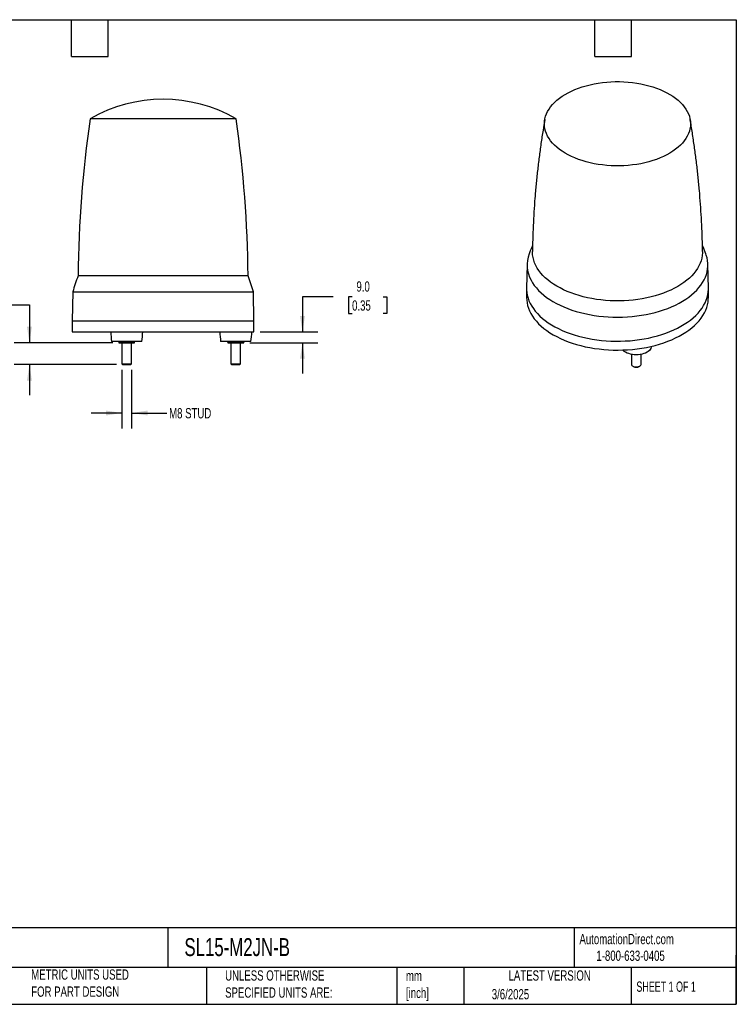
# Model space of a CAD drawing. Header units: millimetres. Extents: x 25 to 1092, y 25 to 838.
# Tile 2 of 2: x 501 to 1092, y 25 to 838. Entities that reach past the tile are written whole.
import ezdxf

# ---------------------------------------------------------------- set-up
doc = ezdxf.new("R2010")
doc.units = ezdxf.units.MM
doc.header["$LTSCALE"] = 4
doc.linetypes.add('SLD-Solid', pattern=[0])
doc.layers.add('DIMENSIONS', color=140, linetype='SLD-Solid', lineweight=25)
doc.layers.add('TEXT', color=140, linetype='SLD-Solid', lineweight=25)
doc.styles.add('SLDTEXTSTYLE0', font='TXT', dxfattribs={"width": 0.7})
doc.styles.add('SLDTEXTSTYLE1', font='TXT', dxfattribs={"width": 0.65})
doc.dimstyles.new('SLDDIMSTYLE1', dxfattribs={"dimtxt": 8.632031, "dimasz": 13.208, "dimexe": 0, "dimexo": 0.0625, "dimgap": 2.158008, "dimtad": 0, "dimtih": 1, "dimtoh": 1, "dimrnd": 1e-09, "dimzin": 12, "dimdsep": 46, "dimtxsty": 'SLDTEXTSTYLE0', "dimsah": 1, "dimcen": 0.09, "dimadec": 0, "dimazin": 3, "dimtfac": 1, "dimtmove": 0, "dimatfit": 0, "dimfxl": 0, "dimfrac": 2, "dimtolj": 1, "dimtzin": 12, "dimarcsym": 0})
doc.dimstyles.new('SLDDIMSTYLE2', dxfattribs={"dimtxt": 8.632031, "dimasz": 13.208, "dimexe": 0, "dimexo": 0.0625, "dimgap": 2.158008, "dimtad": 0, "dimtih": 1, "dimtoh": 1, "dimrnd": 1e-09, "dimzin": 4, "dimdsep": 46, "dimtxsty": 'SLDTEXTSTYLE0', "dimsah": 1, "dimcen": 0.09, "dimadec": 0, "dimazin": 1, "dimtfac": 1, "dimtmove": 0, "dimatfit": 0, "dimfxl": 0, "dimfrac": 2, "dimtolj": 1, "dimtzin": 12, "dimarcsym": 0})

# ---------------------------------------------------------------- blocks, each defined once
blk = doc.blocks.new('_D_2')
at = {"layer": 'DIMENSIONS'}
for p, q in [((585.24, 549.12), (585.24, 500.81)), ((593.24, 549.12), (593.24, 500.81)), ((585.24, 513.51), (559.84, 513.51)), ((593.24, 513.51), (622.28, 513.51))]:
    blk.add_line(p, q, dxfattribs=at)
for points in [[(585.24, 513.51), (572.03, 515.54), (572.03, 511.47)], [(593.24, 513.51), (606.44, 511.47), (606.44, 515.54)]]:
    blk.add_solid(points, dxfattribs=at)
at = {"layer": 'DIMENSIONS', "insert": (624.21, 517.56), "char_height": 8.467, "attachment_point": 1, "style": 'SLDTEXTSTYLE0'}
blk.add_mtext('M8 STUD', dxfattribs=at)
blk = doc.blocks.new('_D_3')
at = {"layer": 'DIMENSIONS'}
for p, q in [((442.35, 602.71), (439.45, 602.71)), ((439.45, 602.71), (439.45, 589)), ((468, 602.71), (470.9, 602.71)), ((470.9, 602.71), (470.9, 589)), ((483.56, 602.71), (508.96, 602.71)), ((508.96, 602.71), (508.96, 571.51)), ((439.45, 589), (442.35, 589)), ((470.9, 589), (468, 589)), ((577.66, 571.51), (496.26, 571.51)), ((580.85, 553.51), (496.26, 553.51)), ((508.96, 553.51), (508.96, 528.11))]:
    blk.add_line(p, q, dxfattribs=at)
for points in [[(508.96, 571.51), (510.99, 584.71), (506.93, 584.71)], [(508.96, 553.51), (506.93, 540.3), (510.99, 540.3)]]:
    blk.add_solid(points, dxfattribs=at)
at = {"layer": 'DIMENSIONS', "char_height": 8.467, "attachment_point": 1, "style": 'SLDTEXTSTYLE0'}
for s, insert in [('18.0', (442.35, 615.56)), ('0.71', (442.35, 599.91))]:
    blk.add_mtext(s, dxfattribs=dict(at, insert=insert))
blk = doc.blocks.new('_D_4')
at = {"layer": 'DIMENSIONS'}
for p, q in [((759.64, 609.31), (734.24, 609.31)), ((734.24, 609.31), (734.24, 580.51)), ((775.19, 609.31), (772.3, 609.31)), ((772.3, 609.31), (772.3, 595.59)), ((800.85, 609.31), (803.74, 609.31)), ((803.74, 609.31), (803.74, 595.59)), ((772.3, 595.59), (775.19, 595.59)), ((803.74, 595.59), (800.85, 595.59)), ((699.32, 580.51), (746.94, 580.51)), ((690.82, 571.51), (746.94, 571.51)), ((734.24, 571.51), (734.24, 546.11))]:
    blk.add_line(p, q, dxfattribs=at)
for points in [[(734.24, 580.51), (736.27, 593.71), (732.2, 593.71)], [(734.24, 571.51), (732.2, 558.3), (736.27, 558.3)]]:
    blk.add_solid(points, dxfattribs=at)
at = {"layer": 'DIMENSIONS', "char_height": 8.467, "attachment_point": 1, "style": 'SLDTEXTSTYLE0'}
for s, insert in [('9.0', (778.78, 622.16)), ('0.35', (775.19, 606.51))]:
    blk.add_mtext(s, dxfattribs=dict(at, insert=insert))

msp = doc.modelspace()

# ---------------------------------------------------------------- linework, layer by layer
for p, q in [((679.482742, 756.286727), (558.989432, 756.286727)), ((919.583083, 636.232648), (919.164194, 616.638653)), ((1069.152771, 616.638653), (1068.733882, 636.232648)), ((586.279613, 626.832226), (549.071281, 626.832226)), ((689.400893, 626.832226), (586.279613, 626.832226)), ((544.655009, 613.506475), (544.236087, 589.506475)), ((544.655009, 613.506475), (693.817165, 613.506475)), ((694.236087, 589.506475), (693.817165, 613.506475)), ((919.158482, 616.104347), (919.158482, 608.75548)), ((1069.158482, 608.75548), (1069.158482, 616.104347)), ((544.236087, 589.506475), (544.236087, 580.506475)), ((544.236087, 589.506475), (694.236087, 589.506475)), ((694.236087, 580.506475), (694.236087, 589.506475)), ((544.236087, 580.506475), (694.236087, 580.506475)), ((582.986087, 572.506475), (576.736087, 572.506475)), ((582.736087, 572.506475), (582.736087, 572.087032)), ((601.736087, 572.506475), (582.986087, 572.506475)), ((585.236087, 571.506475), (585.236087, 554.196975)), ((589.236087, 572.506475), (589.236087, 572.087032)), ((593.236087, 554.196975), (593.236087, 571.506475)), ((595.736087, 572.087032), (595.736087, 572.506475)), ((691.736087, 572.506475), (666.736087, 572.506475)), ((672.736087, 572.087032), (672.736087, 572.506475)), ((675.236087, 571.506475), (675.236087, 554.196975)), ((679.236087, 572.506475), (679.236087, 572.087032)), ((683.236087, 554.196975), (683.236087, 571.506475)), ((685.736087, 572.506475), (685.736087, 572.087032)), ((1005.687625, 561.929471), (1005.687625, 553.815673)), ((1013.687625, 553.815673), (1013.687625, 561.929471)), ((1022.131523, 568.103911), (1022.20035, 568.621025)), ((585.236087, 554.196975), (585.926587, 553.506475)), ((585.236087, 554.196975), (593.236087, 554.196975)), ((585.926587, 553.506475), (592.545587, 553.506475)), ((592.545587, 553.506475), (593.236087, 554.196975)), ((675.236087, 554.196975), (675.926587, 553.506475)), ((675.236087, 554.196975), (683.236087, 554.196975)), ((675.926587, 553.506475), (682.545587, 553.506475)), ((682.545587, 553.506475), (683.236087, 554.196975)), ((1006.858738, 552.183122), (1007.347075, 551.90112)), ((1012.028175, 551.90112), (1012.516512, 552.183122))]:
    msp.add_line(p, q)
at = {"flags": 128}
for points in [[(936.539745, 742.127283), (935.598337, 744.115623), (934.862623, 746.132666), (934.335188, 748.171328), (934.017885, 750.224446), (933.911827, 752.284811), (934.017388, 754.345184), (934.334197, 756.398328), (934.861141, 758.437031), (935.596369, 760.454134), (936.537299, 762.44255), (937.680625, 764.395294), (939.022331, 766.305509), (940.557706, 768.166484), (942.281355, 769.971683), (944.187224, 771.714764), (946.268619, 773.389606), (948.518229, 774.990324), (950.928152, 776.511297), (953.489924, 777.947183), (956.194545, 779.292936), (959.032515, 780.543831), (961.993867, 781.695474), (965.068199, 782.74382), (968.244711, 783.685185), (971.512246, 784.516264), (974.859327, 785.234137), (978.274197, 785.836283), (981.744861, 786.320587), (985.259128, 786.685347), (988.804654, 786.929283), (992.368987, 787.051537), (995.939604, 787.05168), (999.503966, 786.929712), (1003.049551, 786.686061), (1006.563906, 786.321583), (1010.034687, 785.837558), (1013.449702, 785.235686), (1016.796955, 784.518081), (1020.064691, 783.687265), (1023.241429, 782.746154), (1026.316013, 781.698056), (1029.277643, 780.546651), (1032.115915, 779.295984), (1034.82086, 777.950447), (1037.382977, 776.514768), (1039.793267, 774.993988), (1042.043262, 773.39345), (1044.125061, 771.718776), (1046.03135, 769.975847), (1047.755434, 768.170787), (1049.291256, 766.309935), (1050.633423, 764.399828), (1051.777219, 762.447175), (1052.718628, 760.458835), (1053.454342, 758.441791), (1053.981777, 756.40313), (1054.29908, 754.350011), (1054.405138, 752.289647), (1054.299577, 750.229274), (1053.982768, 748.17613), (1053.455824, 746.137426), (1052.720596, 744.120324), (1051.779666, 742.131908), (1050.63634, 740.179163), (1049.294634, 738.268949), (1047.759259, 736.407973), (1046.03561, 734.602775), (1044.129741, 732.859693), (1042.048346, 731.184852), (1039.798736, 729.584133), (1037.388813, 728.06316), (1034.827041, 726.627275), (1032.12242, 725.281521), (1029.28445, 724.030626), (1026.323098, 722.878984), (1023.248766, 721.830638), (1020.072254, 720.889273), (1016.804719, 720.058194), (1013.457638, 719.340321), (1010.042768, 718.738175), (1006.572104, 718.253871), (1003.057837, 717.889111), (999.51231, 717.645175), (995.947978, 717.522921), (992.377361, 717.522777), (988.812999, 717.644746), (985.267414, 717.888397), (981.753059, 718.252875), (978.282278, 718.7369), (974.867263, 719.338772), (971.520009, 720.056376), (968.252274, 720.887193), (965.075535, 721.828303), (962.000952, 722.876402), (959.039322, 724.027807), (956.20105, 725.278474), (953.496105, 726.624011), (950.933988, 728.05969), (948.523698, 729.58047), (946.273703, 731.181008), (944.191904, 732.855682), (942.285615, 734.598611), (940.561531, 736.403671), (939.025709, 738.264523), (937.683542, 740.17463), (936.539745, 742.127283)], [(922.83058, 623.124035), (924.091218, 620.950347), (925.550469, 618.818471), (927.204197, 616.734452), (929.047714, 614.704196), (931.075795, 612.733459), (933.282691, 610.827827), (935.662145, 608.992702), (938.207414, 607.233285), (940.911282, 605.554564), (943.766085, 603.961297), (946.763731, 602.458001), (949.895722, 601.048936), (953.153181, 599.738098), (956.526874, 598.529201), (960.007238, 597.425672), (963.584407, 596.43064), (967.248242, 595.546925), (970.988357, 594.777033), (974.79415, 594.123144), (978.654833, 593.587113), (982.559464, 593.17046), (986.496972, 592.874365), (990.456199, 592.699668), (994.425919, 592.646863), (998.394882, 592.716102), (1002.351836, 592.907186), (1006.285565, 593.219575), (1010.184919, 593.652383), (1014.038844, 594.204384), (1017.836416, 594.874012), (1021.56687, 595.65937), (1025.219632, 596.55823), (1028.784348, 597.568047), (1032.250913, 598.685956), (1035.609501, 599.908789), (1038.850592, 601.23308), (1041.964998, 602.655075), (1044.943891, 604.170743), (1047.778828, 605.775788), (1050.461771, 607.465661), (1052.985117, 609.23557), (1055.341713, 611.080499), (1057.524878, 612.995219), (1059.528424, 614.974302), (1061.346672, 617.012138), (1062.974467, 619.10295), (1064.407197, 621.240812), (1065.640798, 623.419664), (1066.671776, 625.63333), (1067.497206, 627.875535), (1068.11475, 630.139923), (1068.522657, 632.420075), (1068.71977, 634.709528), (1068.705532, 637.001792), (1068.479981, 639.290371), (1068.043759, 641.568775), (1067.3981, 643.830548), (1066.97775, 645.004288)], [(1014.655255, 607.843878), (1010.960158, 607.255518), (1007.214919, 606.784525), (1003.430714, 606.432304), (999.618838, 606.199906), (995.790665, 606.088026), (991.957621, 606.096996), (988.131146, 606.226791), (984.322658, 606.477023), (980.543525, 606.846944), (976.805024, 607.335452), (973.118312, 607.941088), (969.494392, 608.662044), (965.94408, 609.49617), (962.477971, 610.440975), (959.106409, 611.493641), (955.839456, 612.651025), (952.686862, 613.909673), (949.658035, 615.265829), (946.762016, 616.715446), (944.007446, 618.254198), (941.402546, 619.877492), (938.955091, 621.580484), (936.672385, 623.358091), (934.56124, 625.205009), (932.627956, 627.115725), (930.878304, 629.084537), (929.317504, 631.105569), (927.950216, 633.17279), (926.780518, 635.280031), (925.811904, 637.421002), (925.047262, 639.589314), (924.488875, 641.778496), (924.13841, 643.982014), (923.996913, 646.193293), (923.995992, 646.911446)], [(1064.320967, 646.911895), (1064.312282, 645.86491), (1064.139732, 643.654366), (1063.758331, 641.45256), (1063.169216, 639.266064), (1062.374146, 637.101402), (1061.375494, 634.965035), (1060.176239, 632.863339), (1058.779962, 630.802585), (1057.190829, 628.788925), (1055.413583, 626.828367), (1053.453527, 624.926763), (1051.316512, 623.089787), (1049.008914, 621.322923), (1046.537622, 619.631442), (1043.910009, 618.020394), (1041.133918, 616.494586), (1038.217634, 615.058571), (1035.169861, 613.716636), (1031.999693, 612.472785), (1028.716592, 611.330731), (1025.330356, 610.293881), (1021.851092, 609.36533), (1018.289181, 608.547849), (1014.655255, 607.843878)], [(919.164194, 616.638653), (919.173183, 615.247133), (919.356048, 612.963784), (919.747401, 610.689187), (920.34615, 608.429684), (921.150628, 606.191572), (922.158592, 603.981088), (923.367233, 601.804394), (924.773181, 599.667556), (926.372519, 597.576531), (928.160788, 595.537146), (930.133005, 593.555086), (932.283672, 591.635874), (934.606795, 589.784861), (937.0959, 588.007204), (939.744048, 586.30786), (942.543859, 584.691563), (945.487529, 583.16282), (948.566854, 581.72589), (951.773251, 580.384779), (955.097784, 579.143226), (958.531185, 578.004689), (962.063886, 576.972343), (965.686041, 576.049065), (969.387553, 575.237429), (973.158106, 574.539695), (976.987191, 573.95781), (980.864136, 573.493395), (984.778134, 573.147744), (988.718277, 572.921821), (992.673583, 572.816256), (996.633027, 572.831342), (1000.585575, 572.967037), (1004.520209, 573.222964), (1008.425963, 573.59841), (1012.291951, 574.092327), (1016.107398, 574.703338), (1019.861669, 575.429742), (1023.544301, 576.269514), (1027.145029, 577.220312), (1030.653818, 578.279487), (1034.060888, 579.444087), (1037.356743, 580.710865), (1040.532196, 582.076291), (1043.578398, 583.53656), (1046.486857, 585.087601), (1049.249468, 586.725091), (1051.85853, 588.444466), (1054.306772, 590.240935), (1056.58737, 592.109489), (1058.693967, 594.044922), (1060.620693, 596.041838), (1062.362176, 598.094672), (1063.913564, 600.197702), (1065.270531, 602.345066), (1066.429296, 604.53078), (1067.38663, 606.748752), (1068.139864, 608.9928), (1068.686898, 611.256669), (1069.026208, 613.534049), (1069.156849, 615.818593), (1069.152771, 616.638653)], [(919.158482, 608.75548), (919.238509, 606.755894), (919.525718, 604.476127), (920.020942, 602.208287), (920.7228, 599.958695), (921.629337, 597.733622), (922.738025, 595.539268), (924.045775, 593.381751), (925.548942, 591.267083), (927.243336, 589.201158), (929.124235, 587.189734), (931.186395, 585.238418), (933.42407, 583.352648), (935.831023, 581.537681), (938.400545, 579.798574), (941.125474, 578.140176)], [(941.125474, 578.140176), (943.998216, 576.567108), (947.010763, 575.083754), (950.154719, 573.69425), (953.421322, 572.402468), (956.801467, 571.212008), (960.285732, 570.126188), (963.864407, 569.148036), (967.527517, 568.280276), (971.264852, 567.525328), (975.065996, 566.885296), (978.920354, 566.361963), (982.817183, 565.956789), (986.745623, 565.670902), (990.694723, 565.5051), (994.653478, 565.459845), (998.610853, 565.535262), (1002.555818, 565.731141), (1006.477379, 566.046938), (1010.364604, 566.48177), (1014.206661, 567.034427), (1017.992839, 567.703368), (1021.712587, 568.486729), (1025.355536, 569.382326), (1028.911534, 570.387663), (1032.370669, 571.499937), (1035.723299, 572.71605), (1038.960081, 574.032611), (1042.071993, 575.445951), (1045.050361, 576.952131), (1047.886885, 578.546952), (1050.573657, 580.22597), (1053.103191, 581.984505), (1055.468435, 583.817655), (1057.662797, 585.720311), (1059.680162, 587.687171), (1061.514905, 589.712752), (1063.161915, 591.791408), (1064.616599, 593.917346), (1065.874904, 596.084641), (1066.933322, 598.287251), (1067.788904, 600.519039), (1068.439265, 602.773783), (1068.882592, 605.045198), (1069.117649, 607.326956), (1069.158482, 608.75548)], [(1012.922863, 561.795913), (1011.319203, 561.611765), (1009.687625, 561.55003), (1008.056048, 561.611765), (1006.452387, 561.795913), (1004.904082, 562.099323), (1003.437625, 562.516804), (1002.078107, 563.041213), (1000.84879, 563.663576), (999.770708, 564.373246), (998.862308, 565.158079), (998.513389, 565.531952)], [(1022.1361, 568.111606), (1022.080686, 567.824237), (1021.761698, 566.898464), (1021.236119, 566.004646), (1020.512943, 565.158079), (1019.604542, 564.373246), (1018.52646, 563.663576), (1017.297143, 563.041213), (1015.937625, 562.516804), (1014.471168, 562.099323), (1012.922863, 561.795913)], [(1005.687625, 553.815673), (1005.770263, 553.348722), (1006.062394, 552.839784), (1006.549962, 552.383456), (1007.206683, 552.004339), (1007.997152, 551.722871), (1008.878755, 551.554228), (1009.803964, 551.507499), (1010.722901, 551.585204), (1011.586027, 551.783155), (1012.346809, 552.090679), (1012.964233, 552.491198), (1013.405015, 552.96312), (1013.645392, 553.481003), (1013.687625, 553.815673)]]:
    msp.add_lwpolyline(points, dxfattribs=at)
for centre, radius, start, end in [((619.236087, 652.506475), 120, 59.863918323, 120.136081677), ((1549.005122, 615.329527), 1000, 171.896760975, 179.340929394), ((-310.532948, 615.329527), 1000, 0.659070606, 8.103239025), ((945.557921, 635.664091), 25.957369, 158.910518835, 208.888191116), ((831.554155, 525.820219), 300, 160.323645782, 163.005043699), ((406.918019, 525.820219), 300, 16.994956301, 19.676354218), ((675.925121, 585.216141), 100, 182.699438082, 187.301851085), ((502.547053, 585.216141), 100, 352.698148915, 357.300561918), ((765.925121, 585.216141), 100, 182.699438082, 187.301851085), ((592.547053, 585.216141), 100, 352.698148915, 357.300561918), ((1009.687625, 556.34348), 5.021229, 242.216559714, 297.783440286)]:
    msp.add_arc(centre, radius, start, end)
for points, knots in [([(934.234828, 755.794979), (933.729322, 752.882637), (932.581478, 746.269635), (931.00596, 735.896337), (929.471149, 724.688965), (928.12496, 713.435751), (926.961553, 702.145022), (925.984419, 690.822548), (925.192269, 679.474775), (924.592254, 668.107738), (924.181077, 657.252038), (924.062213, 650.18399), (924.007193, 646.91234)], [0, 0, 0, 0, 0.0814232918, 0.1848864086, 0.2884308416, 0.3920415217, 0.4957040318, 0.59940453, 0.7031296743, 0.8068665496, 0.9106025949, 1, 1, 1, 1]), ([(1064.297956, 646.911578), (1064.28036, 648.544042), (1064.221888, 653.96868), (1063.924277, 663.177698), (1063.411436, 674.529933), (1062.7014, 685.857862), (1061.80912, 697.155694), (1060.732354, 708.417393), (1059.472199, 719.636552), (1058.034801, 730.808469), (1056.404083, 741.921956), (1055.083351, 750.250527), (1054.249995, 754.85658), (1054.080205, 755.79503)], [0, 0, 0, 0, 0.0446011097, 0.148208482, 0.2517511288, 0.3552171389, 0.4585944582, 0.5618708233, 0.6650336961, 0.7680701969, 0.8709670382, 0.9737104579, 1, 1, 1, 1]), ([(924.10557, 651.815432), (923.569313, 650.560261), (922.611925, 648.319385), (921.748885, 646.026204), (921.369255, 645.017492)], [0, 0, 0, 0, 0.560125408, 1, 1, 1, 1]), ([(1066.97482, 645.004288), (1066.255879, 646.870118), (1065.378132, 649.148088), (1064.410145, 651.373795), (1064.235013, 651.77648)], [0, 0, 0, 0, 0.8190754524, 1, 1, 1, 1]), ([(585.986087, 571.506475), (585.43407, 571.506475), (584.887539, 571.561504), (583.803659, 571.763674), (583.265749, 571.910478), (582.736087, 572.087032)], [0, 0, 0, 0, 0.5, 0.5, 1, 1, 1, 1]), ([(582.736087, 572.087032), (582.736087, 571.910732), (582.736087, 571.764233), (582.736087, 571.561403), (582.736087, 571.506475), (582.736087, 571.506475)], [0, 0, 0, 0, 0.5, 0.5, 1, 1, 1, 1]), ([(582.736087, 571.506475), (582.736087, 571.506475), (582.804863, 571.506475), (583.095051, 571.506475), (583.316644, 571.506475), (583.8972, 571.506475), (584.255803, 571.506475), (585.06603, 571.506475), (585.51699, 571.506475), (585.986087, 571.506475)], [0, 0, 0, 0, 0.25, 0.25, 0.5, 0.5, 0.75, 0.75, 1, 1, 1, 1]), ([(589.236087, 572.087032), (588.707188, 571.910732), (588.171136, 571.764233), (587.084471, 571.561403), (586.536843, 571.506475), (585.986087, 571.506475)], [0, 0, 0, 0, 0.5, 0.5, 1, 1, 1, 1]), ([(585.986087, 571.506475), (586.455184, 571.506475), (586.97492, 571.506475), (588.075335, 571.506475), (588.65553, 571.506475), (589.816644, 571.506475), (590.396839, 571.506475), (591.497254, 571.506475), (592.01699, 571.506475), (592.486087, 571.506475)], [0, 0, 0, 0, 0.25, 0.25, 0.5, 0.5, 0.75, 0.75, 1, 1, 1, 1]), ([(592.486087, 571.506475), (591.93407, 571.506475), (591.387539, 571.561504), (590.303659, 571.763674), (589.765749, 571.910478), (589.236087, 572.087032)], [0, 0, 0, 0, 0.5, 0.5, 1, 1, 1, 1]), ([(595.736087, 572.087032), (595.207188, 571.910732), (594.671136, 571.764233), (593.584471, 571.561403), (593.036843, 571.506475), (592.486087, 571.506475)], [0, 0, 0, 0, 0.5, 0.5, 1, 1, 1, 1]), ([(592.486087, 571.506475), (592.955184, 571.506475), (593.406144, 571.506475), (594.216371, 571.506475), (594.574974, 571.506475), (595.15553, 571.506475), (595.377123, 571.506475), (595.667311, 571.506475), (595.736087, 571.506475), (595.736087, 571.506475)], [0, 0, 0, 0, 0.25, 0.25, 0.5, 0.5, 0.75, 0.75, 1, 1, 1, 1]), ([(595.736087, 571.506475), (595.736087, 571.506475), (595.736087, 571.561504), (595.736087, 571.763674), (595.736087, 571.910478), (595.736087, 572.087032)], [0, 0, 0, 0, 0.5, 0.5, 1, 1, 1, 1]), ([(675.986087, 571.506475), (675.43407, 571.506475), (674.887539, 571.561504), (673.803659, 571.763674), (673.265749, 571.910478), (672.736087, 572.087032)], [0, 0, 0, 0, 0.5, 0.5, 1, 1, 1, 1]), ([(672.736087, 572.087032), (672.736087, 571.910732), (672.736087, 571.764233), (672.736087, 571.561403), (672.736087, 571.506475), (672.736087, 571.506475)], [0, 0, 0, 0, 0.5, 0.5, 1, 1, 1, 1]), ([(672.736087, 571.506475), (672.736087, 571.506475), (672.804863, 571.506475), (673.095051, 571.506475), (673.316644, 571.506475), (673.8972, 571.506475), (674.255803, 571.506475), (675.06603, 571.506475), (675.51699, 571.506475), (675.986087, 571.506475)], [0, 0, 0, 0, 0.25, 0.25, 0.5, 0.5, 0.75, 0.75, 1, 1, 1, 1]), ([(679.236087, 572.087032), (678.707188, 571.910732), (678.171136, 571.764233), (677.084471, 571.561403), (676.536843, 571.506475), (675.986087, 571.506475)], [0, 0, 0, 0, 0.5, 0.5, 1, 1, 1, 1]), ([(675.986087, 571.506475), (676.455184, 571.506475), (676.97492, 571.506475), (678.075335, 571.506475), (678.65553, 571.506475), (679.816644, 571.506475), (680.396839, 571.506475), (681.497254, 571.506475), (682.01699, 571.506475), (682.486087, 571.506475)], [0, 0, 0, 0, 0.25, 0.25, 0.5, 0.5, 0.75, 0.75, 1, 1, 1, 1]), ([(682.486087, 571.506475), (681.93407, 571.506475), (681.387539, 571.561504), (680.303659, 571.763674), (679.765749, 571.910478), (679.236087, 572.087032)], [0, 0, 0, 0, 0.5, 0.5, 1, 1, 1, 1]), ([(685.736087, 572.087032), (685.207188, 571.910732), (684.671136, 571.764233), (683.584471, 571.561403), (683.036843, 571.506475), (682.486087, 571.506475)], [0, 0, 0, 0, 0.5, 0.5, 1, 1, 1, 1]), ([(682.486087, 571.506475), (682.955184, 571.506475), (683.406144, 571.506475), (684.216371, 571.506475), (684.574974, 571.506475), (685.15553, 571.506475), (685.377123, 571.506475), (685.667311, 571.506475), (685.736087, 571.506475), (685.736087, 571.506475)], [0, 0, 0, 0, 0.25, 0.25, 0.5, 0.5, 0.75, 0.75, 1, 1, 1, 1]), ([(685.736087, 571.506475), (685.736087, 571.506475), (685.736087, 571.561504), (685.736087, 571.763674), (685.736087, 571.910478), (685.736087, 572.087032)], [0, 0, 0, 0, 0.5, 0.5, 1, 1, 1, 1])]:
    msp.add_open_spline(points, degree=3, knots=knots)
at = {"layer": 'TEXT'}
for p, q in [((25.4, 838.2), (1092.2, 838.2)), ((543.56, 807.72), (543.56, 838.2)), ((574.04, 807.72), (574.04, 838.2)), ((975.36, 807.72), (975.36, 838.2)), ((1005.84, 807.72), (1005.84, 838.2)), ((1092.2, 838.2), (1092.2, 25.4)), ((543.56, 807.72), (574.04, 807.72)), ((975.36, 807.72), (1005.84, 807.72)), ((1092.2, 88.504431), (25.4, 88.504431)), ((623.035582, 88.504431), (623.035582, 55.88)), ((958.30151, 88.504431), (958.30151, 55.88)), ((1092.2, 25.4), (1092.2, 66.04)), ((1092.2, 55.88), (25.4, 55.88)), ((655.120709, 55.88), (655.120709, 25.4)), ((812.097218, 55.88), (812.097218, 25.4)), ((867.24839, 55.88), (867.24839, 25.4)), ((1005.394996, 55.88), (1005.394996, 25.4)), ((25.4, 25.4), (1092.2, 25.4))]:
    msp.add_line(p, q, dxfattribs=at)

# ---------------------------------------------------------------- texts
for s, insert, char_height, attachment_point, style in [('AutomationDirect.com', (962.779835, 83.506125), 8.46666667, 1, 'SLDTEXTSTYLE0'), ('SL15-M2JN-B', (636.830888, 80.025548), 14.81666667, 1, 'SLDTEXTSTYLE0'), ('1-800-633-0405', (976.766319, 69.748095), 8.46666667, 1, 'SLDTEXTSTYLE0'), ('METRIC UNITS USED ^JFOR PART DESIGN', (510.417338, 54.223531), 8.46666667, 1, 'SLDTEXTSTYLE0'), ('UNLESS OTHERWISE ^JSPECIFIED UNITS ARE:', (670.431652, 53.442035), 8.46666667, 1, 'SLDTEXTSTYLE0'), ('mm^J[inch]', (819.628677, 53.188756), 8.4666667, 1, 'SLDTEXTSTYLE0'), ('LATEST VERSION', (938.208526, 53.455975), 8.46666667, 2, 'SLDTEXTSTYLE0'), ('SHEET 1 OF 1', (1009.765143, 44.205962), 8.46666667, 1, 'SLDTEXTSTYLE1'), ('3/6/2025', (890.451234, 37.988479), 8.4666667, 1, 'SLDTEXTSTYLE0')]:
    msp.add_mtext(s, dxfattribs=dict(at, insert=insert, char_height=char_height, attachment_point=attachment_point, style=style))

# ---------------------------------------------------------------- dimensions: what is measured, and where the dimension line sits
at = {"layer": 'DIMENSIONS'}
for base, p1, p2, picture, middle in [((734.236087, 580.506475), (685.736087, 571.506475), (694.236087, 580.506475), '_D_4', (734.236087, 609.313033)), ((508.959488, 571.506475), (585.926587, 553.506475), (582.736087, 571.506475), '_D_3', (508.959488, 602.714427))]:
    dim = msp.add_linear_dim(base=base, p1=p1, p2=p2, angle=90, dimstyle='SLDDIMSTYLE2', dxfattribs=at)
    dim.commit()
    dim.dimension.update_dxf_attribs({"geometry": picture, "text_midpoint": middle, "dimtype": 160})
dim = msp.add_linear_dim(base=(585.236087, 513.506475), p1=(593.236087, 554.196975), p2=(585.236087, 554.196975), text='M8 STUD', dimstyle='SLDDIMSTYLE1', dxfattribs=at)
dim.commit()
dim.dimension.update_dxf_attribs({"geometry": '_D_2', "text_midpoint": (650.364939, 513.506475), "dimtype": 160})

doc.saveas('drawing.dxf')
